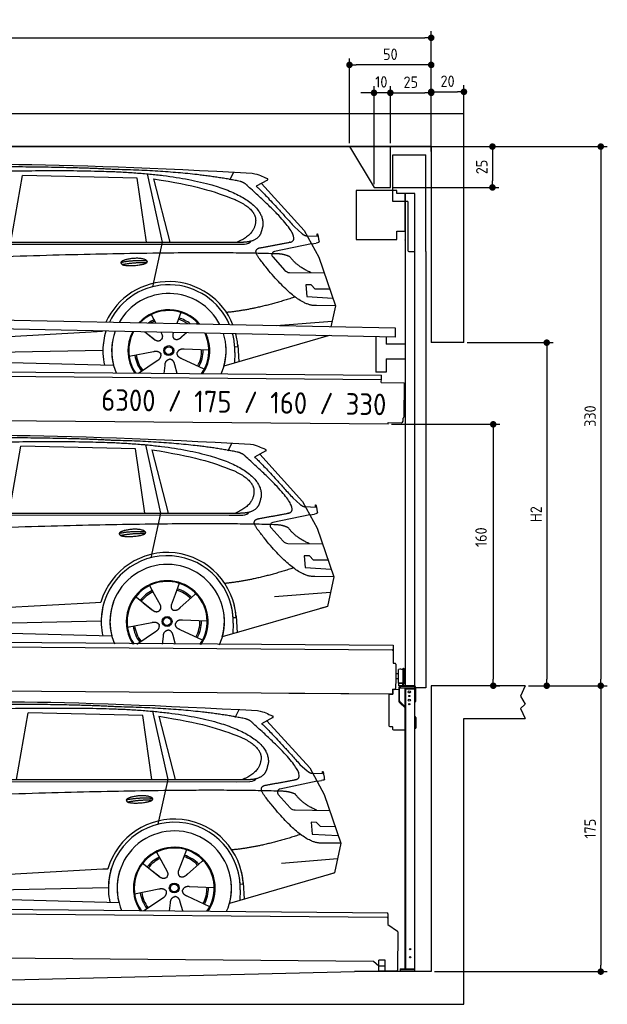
# Model space of a CAD drawing. Header units: millimetres. Extents: x -411 to 6777, y 0 to 6027.
# Tile 5 of 5: x 3183 to 6777, y 0 to 6027. Entities that reach past the tile are written whole.
import ezdxf

# ---------------------------------------------------------------- set-up
doc = ezdxf.new("R2010")
doc.units = ezdxf.units.MM
doc.layers.add('4', color=3, linetype='Continuous')
for name, color, linetype, lineweight in [('car', 10, 'Continuous', 25), ('Freiraum', 7, 'Continuous', 25), ('Logo', 7, 'Continuous', 25), ('Plattform', 7, 'Continuous', 25), ('Ständer vorne', 7, 'Continuous', 25), ('Tor', 200, 'Continuous', 25)]:
    doc.layers.add(name, color=color, linetype=linetype, lineweight=lineweight)
doc.styles.get("Standard").update_dxf_attribs({"font": 'ISOCP.SHX'})
doc.dimstyles.new('GEN-ISO', dxfattribs={"dimscale": 20, "dimtxt": 3.5, "dimasz": 2, "dimexe": 2, "dimexo": 1, "dimgap": 1.5, "dimtad": 1, "dimdec": 1, "dimlfac": 0.1, "dimdsep": 46, "dimtxsty": 'STANDARD', "dimblk": 'PUNKT', "dimcen": 2, "dimclrd": 256, "dimclre": 256, "dimclrt": 2, "dimadec": 0, "dimazin": 0, "dimtp": 0.1, "dimtm": 0.1, "dimtfac": 0.71, "dimtdec": 1, "dimtmove": 2, "dimatfit": 3, "dimldrblk": 'PUNKT', "dimfxl": 2, "dimtolj": 1, "dimarcsym": 0})

# ---------------------------------------------------------------- blocks, each defined once
blk = doc.blocks.new('PUNKT')
at = {"layer": '4', "color": 0, "linetype": 'ByBlock'}
blk.add_line((-0.5, 0), (-1, 0), dxfattribs=at)
at = {"layer": '4', "color": 0, "linetype": 'ByBlock', "const_width": 0.5}
blk.add_lwpolyline([(-0.25, 0, 1), (0.25, 0, 1)], format="xyb", close=True, dxfattribs=at)
blk = doc.blocks.new('*D33')
at = {"layer": '4', "lineweight": -2, "transparency": 16777216}
for p, q in [((5720, 5250), (6776.9, 5250)), ((6736.9, 5210), (6736.9, 1990)), ((6295.4, 1950), (6776.9, 1950))]:
    blk.add_line(p, q, dxfattribs=at)
at = {"layer": 'Defpoints', "color": 0, "transparency": 16777216}
for p in [(5700, 5250), (6275.4, 1950), (6736.9, 1950)]:
    blk.add_point(p, dxfattribs=at)
at = {"layer": '4', "lineweight": -2, "transparency": 16777216, "xscale": 40, "yscale": 40, "zscale": 40}
for p, rotation in [((6736.9, 5250), 90), ((6736.9, 1950), 270)]:
    blk.add_blockref('PUNKT', p, dxfattribs=dict(at, rotation=rotation))
at = {"layer": '4', "color": 2, "transparency": 16777216, "insert": (6671.9, 3600), "char_height": 70, "attachment_point": 5, "rotation": 90}
blk.add_mtext('330', dxfattribs=at)
blk = doc.blocks.new('*D34')
at = {"layer": '4', "lineweight": -2, "transparency": 16777216}
for p, q in [((6295.4, 1950), (6776.9, 1950)), ((6736.9, 1910), (6736.9, 240)), ((5720, 200), (6776.9, 200))]:
    blk.add_line(p, q, dxfattribs=at)
at = {"layer": 'Defpoints', "color": 0, "transparency": 16777216}
for p in [(6275.4, 1950), (5700, 200), (6736.9, 200)]:
    blk.add_point(p, dxfattribs=at)
at = {"layer": '4', "lineweight": -2, "transparency": 16777216, "xscale": 40, "yscale": 40, "zscale": 40}
for p, rotation in [((6736.9, 1950), 90), ((6736.9, 200), 270)]:
    blk.add_blockref('PUNKT', p, dxfattribs=dict(at, rotation=rotation))
at = {"layer": '4', "color": 2, "transparency": 16777216, "insert": (6671.9, 1075), "char_height": 70, "attachment_point": 5, "rotation": 90}
blk.add_mtext('175', dxfattribs=at)
blk = doc.blocks.new('*D35')
at = {"layer": '4', "lineweight": -2, "transparency": 16777216}
for p, q in [((5920, 4050), (6446.5, 4050)), ((6406.5, 4010), (6406.5, 1990)), ((6295.4, 1950), (6446.5, 1950))]:
    blk.add_line(p, q, dxfattribs=at)
at = {"layer": 'Defpoints', "color": 0, "transparency": 16777216}
for p in [(5900, 4050), (6275.4, 1950), (6406.5, 1950)]:
    blk.add_point(p, dxfattribs=at)
at = {"layer": '4', "lineweight": -2, "transparency": 16777216, "xscale": 40, "yscale": 40, "zscale": 40}
for p, rotation in [((6406.5, 4050), 90), ((6406.5, 1950), 270)]:
    blk.add_blockref('PUNKT', p, dxfattribs=dict(at, rotation=rotation))
at = {"layer": '4', "color": 2, "transparency": 16777216, "insert": (6341.5, 3000), "char_height": 70, "attachment_point": 5, "rotation": 90}
blk.add_mtext('H2', dxfattribs=at)
blk = doc.blocks.new('*D36')
at = {"layer": '4', "lineweight": -2, "transparency": 16777216}
for p, q in [((200, 5220.9), (200, 5955.8)), ((240, 5915.8), (5660, 5915.8)), ((5700, 5420.9), (5700, 5955.8))]:
    blk.add_line(p, q, dxfattribs=at)
at = {"layer": 'Defpoints', "color": 0, "transparency": 16777216}
for p in [(5700, 5915.8), (5700, 5400.9), (200, 5200.9)]:
    blk.add_point(p, dxfattribs=at)
at = {"layer": '4', "lineweight": -2, "transparency": 16777216, "xscale": 40, "yscale": 40, "zscale": 40, "rotation": 180}
blk.add_blockref('PUNKT', (200, 5915.8), dxfattribs=at)
at = {"layer": '4', "lineweight": -2, "transparency": 16777216, "xscale": 40, "yscale": 40, "zscale": 40}
blk.add_blockref('PUNKT', (5700, 5915.8), dxfattribs=at)
at = {"layer": '4', "color": 2, "transparency": 16777216, "insert": (2950, 5980.8), "char_height": 70, "attachment_point": 5}
blk.add_mtext('550', dxfattribs=at)
blk = doc.blocks.new('*D37')
at = {"layer": '4', "lineweight": -2, "transparency": 16777216}
for p, q in [((5457.5, 3550), (6119.3, 3550)), ((6079.3, 3510), (6079.3, 1990)), ((6099.3, 1950), (6119.3, 1950))]:
    blk.add_line(p, q, dxfattribs=at)
at = {"layer": 'Defpoints', "color": 0, "transparency": 16777216}
for p in [(5437.5, 3550), (6079.3, 1950), (6079.3, 1950)]:
    blk.add_point(p, dxfattribs=at)
at = {"layer": '4', "lineweight": -2, "transparency": 16777216, "xscale": 40, "yscale": 40, "zscale": 40}
for p, rotation in [((6079.3, 3550), 90), ((6079.3, 1950), 270)]:
    blk.add_blockref('PUNKT', p, dxfattribs=dict(at, rotation=rotation))
at = {"layer": '4', "color": 2, "transparency": 16777216, "insert": (6004.7, 2859.2), "char_height": 70, "attachment_point": 5, "rotation": 90}
blk.add_mtext('160', dxfattribs=at)
blk = doc.blocks.new('*D38')
at = {"layer": '4', "lineweight": -2, "transparency": 16777216}
for p, q in [((5450, 5421.3), (5450, 5619.1)), ((5700, 5420.9), (5700, 5619.1)), ((5490, 5579.1), (5660, 5579.1))]:
    blk.add_line(p, q, dxfattribs=at)
at = {"layer": 'Defpoints', "color": 0, "transparency": 16777216}
for p in [(5700, 5579.1), (5450, 5401.3), (5700, 5400.9)]:
    blk.add_point(p, dxfattribs=at)
at = {"layer": '4', "lineweight": -2, "transparency": 16777216, "xscale": 40, "yscale": 40, "zscale": 40, "rotation": 180}
blk.add_blockref('PUNKT', (5450, 5579.1), dxfattribs=at)
at = {"layer": '4', "lineweight": -2, "transparency": 16777216, "xscale": 40, "yscale": 40, "zscale": 40}
blk.add_blockref('PUNKT', (5700, 5579.1), dxfattribs=at)
at = {"layer": '4', "color": 2, "transparency": 16777216, "insert": (5575, 5644.2), "char_height": 70, "attachment_point": 5}
blk.add_mtext('25', dxfattribs=at)
blk = doc.blocks.new('*D39')
at = {"layer": '4', "lineweight": -2, "transparency": 16777216}
for p, q in [((5200, 5270), (5200, 5790.1)), ((5700, 5270), (5700, 5790.1)), ((5660, 5750.1), (5240, 5750.1))]:
    blk.add_line(p, q, dxfattribs=at)
at = {"layer": 'Defpoints', "color": 0, "transparency": 16777216}
for p in [(5200, 5750.1), (5200, 5250), (5700, 5250)]:
    blk.add_point(p, dxfattribs=at)
at = {"layer": '4', "lineweight": -2, "transparency": 16777216, "xscale": 40, "yscale": 40, "zscale": 40, "rotation": 180}
blk.add_blockref('PUNKT', (5200, 5750.1), dxfattribs=at)
at = {"layer": '4', "lineweight": -2, "transparency": 16777216, "xscale": 40, "yscale": 40, "zscale": 40}
blk.add_blockref('PUNKT', (5700, 5750.1), dxfattribs=at)
at = {"layer": '4', "color": 2, "transparency": 16777216, "insert": (5450, 5815.1), "char_height": 70, "attachment_point": 5}
blk.add_mtext('50', dxfattribs=at)
blk = doc.blocks.new('*D40')
at = {"layer": '4', "lineweight": -2, "transparency": 16777216}
for p, q in [((5470, 5250), (6114.4, 5250)), ((6074.4, 5210), (6074.4, 5040)), ((5470, 5000), (6114.4, 5000))]:
    blk.add_line(p, q, dxfattribs=at)
at = {"layer": 'Defpoints', "color": 0, "transparency": 16777216}
for p in [(5450, 5250), (5450, 5000), (6074.4, 5000)]:
    blk.add_point(p, dxfattribs=at)
at = {"layer": '4', "lineweight": -2, "transparency": 16777216, "xscale": 40, "yscale": 40, "zscale": 40}
for p, rotation in [((6074.4, 5250), 90), ((6074.4, 5000), 270)]:
    blk.add_blockref('PUNKT', p, dxfattribs=dict(at, rotation=rotation))
at = {"layer": '4', "color": 2, "transparency": 16777216, "insert": (6009.4, 5125), "char_height": 70, "attachment_point": 5, "rotation": 90}
blk.add_mtext('25', dxfattribs=at)
blk = doc.blocks.new('*D41')
at = {"layer": '4', "lineweight": -2, "transparency": 16777216}
for p, q in [((5350, 5020), (5350, 5619.1)), ((5450, 5270), (5450, 5619.1)), ((5310, 5579.1), (5270, 5579.1)), ((5450, 5579.1), (5350, 5579.1)), ((5490, 5579.1), (5530, 5579.1))]:
    blk.add_line(p, q, dxfattribs=at)
at = {"layer": 'Defpoints', "color": 0, "transparency": 16777216}
for p in [(5350, 5579.1), (5450, 5250), (5350, 5000)]:
    blk.add_point(p, dxfattribs=at)
at = {"layer": '4', "lineweight": -2, "transparency": 16777216, "xscale": 40, "yscale": 40, "zscale": 40}
blk.add_blockref('PUNKT', (5350, 5579.1), dxfattribs=at)
at = {"layer": '4', "lineweight": -2, "transparency": 16777216, "xscale": 40, "yscale": 40, "zscale": 40, "rotation": 180}
blk.add_blockref('PUNKT', (5450, 5579.1), dxfattribs=at)
at = {"layer": '4', "color": 2, "transparency": 16777216, "insert": (5394.7, 5646.1), "char_height": 70, "attachment_point": 5}
blk.add_mtext('10', dxfattribs=at)
blk = doc.blocks.new('Car')
at = {"layer": 'car'}
for p, q in [((4421, 5086.7), (4444.8, 5134.2)), ((3086.8, 4693.1), (3153.9, 5103)), ((3855.6, 5093.1), (3153.9, 5103)), ((3915.1, 4701.2), (3855.6, 5093.1)), ((3915.7, 5119.5), (4012.3, 4702.1)), ((3955.2, 5088.9), (4058.3, 4702.5)), ((4652.5, 5088.1), (4582.4, 5049)), ((4615.7, 5067.5), (4880, 4781.6)), ((4819.7, 4802.7), (4865.3, 4762.9)), ((4880, 4781.6), (4970.7, 4619.4)), ((1834.9, 4681), (4486.8, 4706.7)), ((4012.3, 4702.1), (3953.9, 4427.9)), ((4897.9, 4749.6), (4958.1, 4747.5)), ((4925.3, 4700.5), (4953, 4704.5)), ((1788.1, 4671.7), (4431.3, 4692.7)), ((4431.3, 4692.7), (4514.2, 4694.2)), ((4925.3, 4700.5), (4698.9, 4650.6)), ((4688.6, 4617.5), (4763.6, 4536.3)), ((4970.7, 4619.4), (5075, 4321.8)), ((4792.8, 4523.4), (5004.6, 4522.6)), ((4925.3, 4448.6), (4892.7, 4448.6)), ((4892.7, 4448.6), (4899.5, 4377.1)), ((4949.1, 4422.8), (4925.3, 4448.6)), ((5039.6, 4422.8), (4949.1, 4422.8)), ((4899.5, 4377.1), (5058.6, 4368.5)), ((5075, 4321.8), (4958.1, 4322.2)), ((5075, 4321.8), (5048.4, 4193.9)), ((3947.9, 4257.6), (3977.4, 4205.4)), ((4130, 4273), (4105.1, 4204.1)), ((4712.4, 4197.5), (5055.6, 4228.4)), ((3976.1, 4207.8), (3977.4, 4205.4)), ((4232.2, 4211.2), (4224.4, 4202.8)), ((1750.3, 4032), (3619.3, 4151.2)), ((3619.3, 4151.2), (3651.8, 4153.3)), ((3911.2, 4151.6), (3962.8, 4111.5)), ((3911.4, 4151.6), (3972.1, 4104.4)), ((4008.4, 4150.5), (4014.6, 4139.6)), ((4085.6, 4149.6), (4081.8, 4139.2)), ((4164.3, 4148.7), (4137.6, 4124.6)), ((5032.5, 4138.4), (4396.4, 3947)), ((5037.1, 4139.8), (4993.4, 4126.7)), ((1770.1, 3980), (3655.5, 4038.6)), ((4303.1, 4042.7), (4151.7, 4047.7)), ((4480.4, 4065.2), (4461.1, 4063.9)), ((4479.6, 4077.2), (4486.2, 3974.1)), ((1671.6, 3981.7), (3720.6, 3947)), ((3816, 4001.6), (3964.3, 4031.9)), ((4275.9, 3926.5), (4138.1, 3989.2)), ((4461.9, 4031.4), (4460.8, 3966.4)), ((3873.1, 3899), (3987.6, 3976.5)), ((4030.2, 3899), (4035.7, 3947.4)), ((4111, 3899.1), (4095.5, 3952.5))]:
    blk.add_line(p, q, dxfattribs=at)
for radius in [30.1, 23.6]:
    blk.add_circle((4058.1, 4038.8), radius, dxfattribs=at)
for centre, radius, start, end in [((4703.2, 4631.1), 20, 102.43575, 222.74729), ((4793, 4563.4), 40, 222.74729, 269.78612), ((4058.5, 4038.3), 422.7, 22.54869, 156.21428), ((4058.5, 4038.3), 403.4, 23.72631, 155.03666), ((4058.5, 4038.3), 350, 27.74941, 151.01355), ((4058.5, 4038.3), 250, 41.07796, 137.685), ((4058.5, 4038.3), 250, 41.07796, 137.685), ((4058.5, 4038.3), 250, 41.07796, 137.685), ((4058.1, 4038.8), 245, 41.96406, 136.79891), ((4058.1, 4038.8), 209.6, 116.262, 127.12252), ((4058.1, 4038.8), 200.6, 116.11518, 123.66953), ((4058.1, 4038.8), 200.6, 55.09343, 73.54628), ((4058.1, 4038.8), 209.6, 51.64045, 73.39945), ((4058.1, 4038.8), 245, 41.96406, 44.73483), ((4058.5, 4038.3), 422.7, 164.01094, 164.21264), ((4058.5, 4038.3), 422.7, 164.01094, 164.21264), ((4058.5, 4038.3), 403.4, 163.25932, 179.94635), ((4058.5, 4038.3), 403.4, 163.25932, 179.94635), ((4058.5, 4038.3), 350, 160.72433, 195.10554), ((4058.5, 4038.3), 350, 160.72433, 195.10554), ((4058.5, 4038.3), 250, 152.80157, 213.86476), ((4058.5, 4038.3), 250, 152.80157, 213.45065), ((4058.5, 4038.3), 250, 152.80157, 213.45065), ((4058.1, 4038.8), 245, 152.35193, 188.73483), ((4058.1, 4038.8), 245, 152.35193, 188.73483), ((4058.5, 4038.3), 250, 326.18476, 25.84982), ((4058.5, 4038.3), 250, 326.18476, 25.84982), ((4058.1, 4038.8), 245, 0.92662, 26.29945), ((4058.5, 4038.3), 350, 344.89446, 17.92705), ((4058.5, 4038.3), 350, 344.89446, 17.92705), ((4058.5, 4038.3), 403.4, 3.65041, 15.39206), ((4058.5, 4038.3), 403.4, 3.65041, 15.39206), ((4058.5, 4038.3), 422.7, 3.65041, 14.64045), ((4058.5, 4038.3), 422.7, 3.65041, 14.64045), ((4058.5, 4038.3), 403.4, 173.08274, 193.11461), ((4058.5, 4038.3), 350, 172.12538, 203.4635), ((4058.5, 4038.3), 250, 169.21945, 213.86476), ((4058.1, 4038.8), 245, 169.13359, 214.80059), ((4058.1, 4038.8), 200.6, 332.11518, 1.54628), ((4058.1, 4038.8), 209.6, 332.262, 1.39945), ((4058.1, 4038.8), 245, 325.24893, 9.5178), ((4058.5, 4038.3), 250, 326.18476, 9.43193), ((4058.5, 4038.3), 350, 336.58602, 6.526), ((4058.5, 4038.3), 403.4, 359.03154, 5.56864), ((4058.5, 4038.3), 422.7, 3.65041, 3.74033), ((4058.1, 4038.8), 209.6, 188.262, 217.39945), ((4058.1, 4038.8), 200.6, 188.11518, 217.54628)]:
    blk.add_arc(centre, radius, start, end, dxfattribs=at)
for points, degree in [([(2213.8, 5122.9), (2500.8, 5187.1), (3385.9, 5182), (4558.5, 5129.4)], 3), ([(3708.5, 5144.3), (3360.2, 5160.5), (2744.3, 5150.2)], 2), ([(4484.1, 5078.4), (4183, 5138.2), (3708.5, 5144.3)], 2), ([(4558.5, 5129.4), (4605.3, 5120.4), (4614.2, 5112.2), (4651.7, 5096.7)], 3), ([(3955.2, 5088.9), (4209.7, 5052.3), (4323.2, 5017.6), (4456.5, 4966.2)], 3), ([(4533.8, 5048), (4515.7, 5069.7), (4484.1, 5078.4)], 2), ([(4652.5, 5088.1), (4654.2, 5089.8), (4654.8, 5092.8), (4654.2, 5095.7), (4651.7, 5096.7)], 4), ([(4798.7, 4710), (4887.9, 4738.9), (4533.8, 5048)], 2), ([(4582.4, 5049), (4590.2, 5053.3), (4819.7, 4802.7)], 2), ([(4456.5, 4966.2), (4571, 4915.2), (4581.8, 4850.1)], 2), ([(4581.8, 4850.1), (4587.4, 4755.6), (4470.1, 4706.5)], 2), ([(4486.8, 4706.7), (4536.9, 4707.2), (4609.8, 4712.5), (4617.6, 4759.4), (4625.8, 4802.6)], 4), ([(4865.3, 4762.9), (4873.6, 4755.6), (4886.9, 4748), (4896, 4748.1), (4897.9, 4749.6)], 4), ([(4514.2, 4694.2), (4533.5, 4694.9), (4548.2, 4704), (4555.4, 4714.3)], 3), ([(4585.4, 4727.3), (4585.4, 4727.3), (4585.5, 4727.3), (4585.6, 4727.3)], 3), ([(4970.7, 4712.2), (4970.9, 4708.5), (4965.4, 4706.8), (4953, 4704.5)], 3), ([(4958.1, 4747.5), (4959.3, 4786.4), (4970.7, 4712.2)], 2), ([(4604.5, 4609.3), (4560.2, 4667.6), (4620.1, 4674.7)], 2), ([(4706.1, 4637), (3829.4, 4657.4), (1397.4, 4522.9)], 2), ([(3760.6, 4576.3), (3836.1, 4593.2), (3919.6, 4587.4)], 2), ([(4958.1, 4322.2), (4832.4, 4314), (4604.5, 4609.3)], 2), ([(4793.9, 4619.4), (4756.5, 4637.5), (4706.1, 4637)], 2), ([(4925.3, 4522.9), (4839.7, 4558), (4793.9, 4619.4)], 2), ([(3767.8, 4563.4), (3841.8, 4578), (3919.7, 4577.3)], 2), ([(4826.2, 4373.6), (4601.5, 4296.1), (4408.7, 4275)], 2), ([(3963, 4111.5), (3986.5, 4089.8), (4009.7, 4103.4)], 2), ([(4151.7, 4047.7), (4120, 4051.4), (4109.2, 4026.8)], 2), ([(3964.3, 4031.9), (3995, 4040.9), (4009.8, 4018.4)], 2), ([(3987.6, 3976.5), (4015.5, 3992.2), (4009.8, 4018.4)], 2), ([(4035.7, 3947.4), (4036.6, 3979.4), (4062.5, 3986.5)], 2), ([(4095.5, 3952.5), (4089.3, 3983.8), (4062.5, 3986.5)], 2), ([(4138.1, 3989.2), (4108, 4000), (4109.2, 4026.8)], 2)]:
    blk.add_open_spline(points, degree=degree, dxfattribs=at)
for points, degree, knots in [([(2383.5, 5110.7), (2410, 5113), (2549.4, 5116.1), (3570.7, 5145.6), (4190.9, 5144.9), (4647.9, 4976.5), (4625.8, 4802.6)], 4, [0.0821318, 0.0821318, 0.0821318, 0.0821318, 0.0821318, 0.258851, 0.508851, 1, 1, 1, 1, 1]), ([(4620.1, 4674.7), (4786.7, 4707.3), (4789.5, 4708), (4797.8, 4709.8), (4798.7, 4710)], 1, [0.1611508, 0.1611508, 1, 1.0196119, 1.078724, 1.0847856, 1.0847856]), ([(3767.8, 4563.4), (3744.3, 4579.8), (3789.7, 4595.6), (3872.3, 4615.7), (3965.3, 4582.6), (3903.3, 4558.8), (3794.2, 4551.6), (3772.7, 4560.4), (3767.8, 4563.4)], 5, [0, 0, 0, 0, 0, 0, 0.300106, 0.500106, 0.700106, 1, 1, 1, 1, 1, 1]), ([(4014.6, 4139.6), (4016.3, 4135.5), (4017.3, 4131.5), (4017.7, 4127.6), (4018.4, 4119), (4015.7, 4110.9), (4009.7, 4103.4)], 3, [0.2167758, 0.2167758, 0.2167758, 0.2167758, 0.4600873, 0.4600873, 0.4600873, 1, 1, 1, 1]), ([(4081.8, 4139.2), (4081.3, 4136.1), (4081.1, 4133.1), (4081.1, 4130.2), (4081.5, 4127.3), (4082.3, 4121.6), (4084.4, 4116.3), (4088, 4111.8), (4092.9, 4108.8)], 4, [0.3191838, 0.3191838, 0.3191838, 0.3191838, 0.3191838, 0.5438253, 0.5438253, 0.5438253, 0.5438253, 1, 1, 1, 1, 1]), ([(4137.6, 4124.6), (4137.6, 4124.6), (4137.6, 4124.6), (4137.6, 4124.6), (4137.6, 4124.6), (4128.6, 4114.8), (4118, 4104.8), (4103.7, 4102.2), (4092.9, 4108.8)], 4, [-0.000003, -0.000003, -0.000003, -0.000003, -0.000003, 0, 0, 0, 0, 1, 1, 1, 1, 1])]:
    blk.add_open_spline(points, degree=degree, knots=knots, dxfattribs=at)
blk = doc.blocks.new('*D47')
at = {"layer": '4', "lineweight": -2, "transparency": 16777216}
for p, q in [((5700, 5220.9), (5700, 5625.1)), ((5900, 5420.8), (5900, 5625.1)), ((5740, 5585.1), (5860, 5585.1))]:
    blk.add_line(p, q, dxfattribs=at)
at = {"layer": 'Defpoints', "color": 0, "transparency": 16777216}
for p in [(5900, 5585.1), (5900, 5400.8), (5700, 5200.9)]:
    blk.add_point(p, dxfattribs=at)
at = {"layer": '4', "lineweight": -2, "transparency": 16777216, "xscale": 40, "yscale": 40, "zscale": 40, "rotation": 180}
blk.add_blockref('PUNKT', (5700, 5585.1), dxfattribs=at)
at = {"layer": '4', "lineweight": -2, "transparency": 16777216, "xscale": 40, "yscale": 40, "zscale": 40}
blk.add_blockref('PUNKT', (5900, 5585.1), dxfattribs=at)
at = {"layer": '4', "color": 2, "transparency": 16777216, "insert": (5800, 5650.1), "char_height": 70, "attachment_point": 5}
blk.add_mtext('20', dxfattribs=at)
blk = doc.blocks.new('UG Plattfrom Gl550')
at = {"layer": 'Plattform'}
for p, q in [((498.3, 603.8), (5435.1, 560.7)), ((5429.8, 530.7), (503, 573.7)), ((5435, 554.7), (5434.9, 535.7)), ((5435, 554.7), (5435.1, 560.7)), ((5434.9, 535.7), (5434.5, 488.2)), ((5434.5, 488.2), (5492.9, 448.7)), ((5495.1, 444.5), (5493, 208.2)), ((5347, 261.5), (621.4, 302.7)), ((5378.7, 233.7), (5347, 261.5)), ((5379.7, 235.2), (5380.1, 271.2)), ((5418.1, 270.8), (5380.1, 271.2)), ((5417.7, 234.8), (5418.1, 270.8)), ((5378.5, 205.2), (5378.7, 235.2)), ((5378.5, 205.2), (5418.5, 204.8)), ((5378.7, 235.2), (5418.7, 234.8)), ((5488, 203.2), (5414.8, 203.9)), ((5418.5, 204.8), (5418.7, 234.8))]:
    blk.add_line(p, q, dxfattribs=at)
for centre, radius, start, end in [((5429.9, 535.7), 5, 269.5, 359.5), ((5490.1, 444.5), 5, 359.5, 55.91335), ((5414.9, 208.9), 5, 232.6301, 269.5), ((5425.8, 243.8), 12, 227.68969, 228.09038), ((5488, 208.2), 5, 269.5, 359.5)]:
    blk.add_arc(centre, radius, start, end, dxfattribs=at)
blk = doc.blocks.new('Palette EG Gl550')
at = {"layer": 'Plattform'}
for p, q in [((429.5, 2237), (5467.3, 2198)), ((5462.1, 2168), (434.2, 2207)), ((5467.3, 2198), (5466.5, 2088)), ((5466.5, 2088), (5478.5, 2087.9)), ((5483.4, 2082.8), (5482.7, 1992.8)), ((5499.6, 1965.6), (5500.2, 2049.8)), ((5527.5, 1960.5), (5528.3, 2054.5)), ((5532.3, 2054.5), (5531.5, 1960.5)), ((5482.7, 1992.8), (5482.3, 1932.9)), ((5499.8, 1992.7), (5482.7, 1992.8)), ((5501.1, 2022.8), (5484.1, 2023)), ((5465, 1898), (341.7, 1937.7)), ((5525.9, 1965), (5500.9, 1965)), ((5500.9, 1950), (5500.9, 1965)), ((5512.9, 1965), (5500.9, 1965)), ((5500.9, 1950), (5500.9, 1965)), ((5500.9, 1950), (5525.9, 1950)), ((5525.9, 1950), (5500.9, 1950)), ((5525.9, 1950), (5525.9, 1965)), ((5525.9, 1950), (5525.9, 1965)), ((5465, 1898), (4829.7, 1902.9)), ((5465.2, 1928), (5465, 1898)), ((5465.2, 1928), (5477.2, 1927.9)), ((5477.2, 1927.9), (5465.2, 1928))]:
    blk.add_line(p, q, dxfattribs=at)
for centre, radius, start, end in [((5462.1, 2173), 5, 268.58226, 358.56066), ((5478.4, 2082.9), 5, 359.55596, 89.55596), ((5500.6, 2049.8), 0.4, 91.73226, 179.34437), ((5511.7, 1723.6), 326.8, 87.1739, 91.94385), ((5527.8, 2050.4), 0.4, 266.96231, 359.34437), ((5530.3, 2054.5), 2, 359.34437, 179.34437), ((5477.3, 1932.9), 5, 269.55596, 359.55596), ((5500, 1965.6), 0.4, 179.34437, 266.95647), ((5519.7, 2849.4), 884.4, 268.71965, 270.40076), ((5491.8, 3053.4), 1088.9, 271.79504, 271.86104), ((5527.2, 1964.6), 0.4, 359.55596, 91.93801), ((5529.5, 1960.5), 2, 179.34437, 359.34437)]:
    blk.add_arc(centre, radius, start, end, dxfattribs=at)
blk = doc.blocks.new('Plattform OG 6200 550')
for p, q in [((5361.5, 4086.1), (5361.5, 3868.3)), ((5423.5, 4084.7), (5423.5, 4040.8)), ((5539.9, 4040.8), (5423.5, 4040.8)), ((5423.5, 3950.8), (5423.5, 3868.3)), ((5423.5, 3950.8), (5539.9, 3950.8)), ((5423.5, 3868.3), (5361.5, 3868.3))]:
    blk.add_line(p, q)
at = {"layer": 'Plattform'}
for p, q in [((5482.3, 4139.6), (348.5, 4242)), ((5481.2, 4083.6), (347.5, 4191)), ((5481.2, 4083.6), (5482.3, 4139.5)), ((440.2, 3893.6), (5395, 3850.4)), ((446, 3866.5), (5394.8, 3823.4)), ((5394.7, 3806.2), (5394.9, 3830.2)), ((5394.7, 3806.2), (5534.1, 3803)), ((5394.9, 3830.2), (5395, 3845.2)), ((5395, 3845.2), (5395, 3850.4)), ((5534.1, 3803), (5532.3, 3594)), ((5437.5, 3550), (372.6, 3594.2)), ((5437.5, 3550), (5437.5, 3560.8)), ((5437.5, 3560.8), (5517.5, 3560.1)), ((5527.6, 3570.1), (5527.8, 3588.2))]:
    blk.add_line(p, q, dxfattribs=at)
for centre, radius, start, end in [((5517.6, 3570.1), 10, 269.5, 359.5), ((5526.2, 3594.1), 6.08, 284.56891, 358.9086)]:
    blk.add_arc(centre, radius, start, end, dxfattribs=at)
blk = doc.blocks.new('Ständer vorne 330_335')
at = {"layer": 'Ständer vorne'}
for p, q in [((5239.9, 4982), (5239.9, 4682)), ((5489.9, 4982), (5239.9, 4982)), ((5489.9, 4962), (5489.9, 4982)), ((5539.9, 4962), (5489.9, 4962)), ((5540.1, 4962), (5539.7, 4962)), ((5539.9, 4962), (5539.9, 1950)), ((5599.9, 4962), (5539.9, 4962)), ((5539.9, 4732), (5539.9, 4962)), ((5600, 1948.7), (5600, 4962)), ((5489.9, 4682), (5489.9, 4732)), ((5489.9, 4732), (5539.9, 4732)), ((5239.9, 4682), (5489.9, 4682)), ((5539.9, 4677.4), (5539.9, 4678.4)), ((5511, 1945), (5511, 1937)), ((5594.9, 1945), (5511, 1945)), ((5511, 1937), (5600, 1937))]:
    blk.add_line(p, q, dxfattribs=at)
blk = doc.blocks.new('Ständer_vorne_GT175')
at = {"layer": 'Ständer vorne'}
for p, q in [((5501, 1940), (5501, 1857.2)), ((5506.1, 1857.2), (5506.1, 1940)), ((5595, 1950), (5511, 1950)), ((5511, 1945), (5511, 1937)), ((5511, 1937), (5600, 1937)), ((5595.1, 1945), (5511.1, 1945)), ((5540, 218), (5540, 1937)), ((5540, 1932), (5600, 1932)), ((5545, 218), (5545, 1932)), ((5600, 200), (5600, 1940)), ((5605, 1854), (5605, 1940)), ((5441, 1898.2), (5441, 1705)), ((5441, 1898.2), (5465, 1898)), ((5465, 1898), (5465.2, 1928)), ((5465.2, 1928), (5501, 1927.7)), ((5510.3, 1843.9), (5504.1, 1850)), ((5507.6, 1853.7), (5512.7, 1848.6)), ((5510.3, 1843.9), (5539.8, 1815)), ((5512.7, 1848.6), (5540, 1821.8)), ((5600, 1854), (5605, 1854)), ((5600, 1764), (5602, 1762.1)), ((5605, 1754.9), (5605, 1690)), ((5446, 1700), (5461.5, 1700)), ((5464, 1697.5), (5464, 1685)), ((5600, 1690), (5605, 1690)), ((5469, 1680), (5540, 1680)), ((5511, 218), (5600, 218)), ((5511, 218), (5511, 200)), ((5600, 210), (5511, 210)), ((5600, 200), (5511, 200))]:
    blk.add_line(p, q, dxfattribs=at)
for centre, radius in [((5566, 1912), 6.5), ((5566, 1862), 6.5), ((5566, 1887), 3.7), ((5566, 1837), 3.7), ((5571.4, 338), 3.7), ((5571.4, 288), 3.7)]:
    blk.add_circle(centre, radius, dxfattribs=at)
for centre, radius, start, end in [((5511.1, 1939.9), 10.1, 90.14448, 179.6512), ((5511.1, 1940), 5, 90, 180), ((5595, 1940), 10, 0, 90), ((5595, 1940), 5, 0, 90), ((5511.1, 1857.2), 10.1, 180, 225.5525), ((5511.1, 1857.2), 5, 179.6711, 225.5525), ((5595, 1754.9), 10, 0, 45.8814), ((5446, 1705), 5, 180, 270), ((5461.5, 1697.5), 2.5, 0, 90), ((5469, 1685), 5, 180, 270)]:
    blk.add_arc(centre, radius, start, end, dxfattribs=at)
blk = doc.blocks.new('Car_EG')
at = {"layer": 'car'}
for p, q in [((-7964.9, 1459.6), (-7894.1, 1868.7)), ((-7192.5, 1852.4), (-7894.1, 1868.7)), ((-7132.2, 1878.3), (-7039.4, 1460)), ((-6627.2, 1840.9), (-6603, 1888.2)), ((-7136.6, 1460), (-7192.5, 1852.4)), ((-7093, 1847.3), (-6993.4, 1460.1)), ((-6395.7, 1840.2), (-6466.1, 1801.7)), ((-6432.7, 1819.9), (-6171, 1531.6)), ((-6231.1, 1553.2), (-6185.9, 1513)), ((-6171, 1531.6), (-6081.9, 1368.6)), ((-9263.8, 1450), (-6620.5, 1446.8)), ((-9216.9, 1458.9), (-6564.9, 1460.3)), ((-7039.4, 1460), (-7100.3, 1186.4)), ((-6620.5, 1446.8), (-6537.6, 1447.5)), ((-6126.4, 1450.1), (-6353.3, 1402.3)), ((-6153.4, 1499.4), (-6093.2, 1496.8)), ((-6126.4, 1450.1), (-6098.7, 1453.9)), ((-6364, 1369.2), (-6289.6, 1287.4)), ((-6081.9, 1368.6), (-5980.2, 1070)), ((-6260.5, 1274.2), (-6048.8, 1271.5)), ((-6128.7, 1198.2), (-6161.4, 1198.5)), ((-6161.4, 1198.5), (-6155.2, 1126.9)), ((-6105.2, 1172.1), (-6128.7, 1198.2)), ((-6014.7, 1171.3), (-6105.2, 1172.1)), ((-6155.2, 1126.9), (-5996.2, 1116.9)), ((-6925.6, 1029.9), (-6951.1, 961.2)), ((-5980.2, 1070), (-6097.1, 1071.5)), ((-5980.2, 1070), (-6019.8, 888.4)), ((-7107.9, 1016.1), (-7078.8, 963.7)), ((-7080.1, 966.1), (-7078.8, 963.7)), ((-6824.1, 967.2), (-6831.9, 958.8)), ((-6343.9, 949.1), (-6000.5, 976.8)), ((-9307.4, 810.6), (-7437.4, 912.8)), ((-7437.4, 912.8), (-7405, 914.5)), ((-7195.7, 950.5), (-7085, 862.7)), ((-7145.6, 910.5), (-7094.4, 869.9)), ((-7078.8, 963.7), (-7042.2, 897.5)), ((-6951.1, 961.2), (-6975, 896.6)), ((-6831.9, 958.8), (-6919.4, 881.4)), ((-6024.5, 887.1), (-6662.2, 701.5)), ((-6019.8, 888.4), (-6063.6, 875.7)), ((-9288.1, 758.5), (-7402.2, 799.9)), ((-7242.2, 761.3), (-7093.5, 790.3)), ((-6754.7, 798), (-6906, 804.4)), ((-6596, 785.3), (-6597.7, 720.3)), ((-6577.2, 818.9), (-6596.5, 817.8)), ((-6577.9, 830.9), (-6572.2, 727.7)), ((-9386.6, 761.1), (-7338, 707.7)), ((-7185.9, 658.2), (-7070.8, 734.7)), ((-6782.9, 682.1), (-6920.2, 746.1)), ((-7028.8, 656.8), (-7022.9, 705.2)), ((-6948.1, 656.1), (-6963.1, 709.7))]:
    blk.add_line(p, q, dxfattribs=at)
for radius in [30.1, 23.6]:
    blk.add_circle((-6999.7, 796.3), radius, dxfattribs=at)
for centre, radius, start, end in [((-6349.1, 1382.7), 20, 101.91099, 222.22253), ((-6260, 1314.2), 40, 222.22253, 269.26136), ((-6999.3, 795.8), 422.7, 3.12565, 163.68788), ((-6999.3, 795.8), 403.4, 3.12565, 179.42159), ((-6999.3, 795.8), 350, 344.3697, 194.58078), ((-6999.3, 795.8), 250, 325.66, 212.92589), ((-6999.3, 795.8), 250, 325.66, 212.92589), ((-6999.7, 796.3), 245, 41.4393, 188.21008), ((-6999.3, 795.8), 250, 40.5532, 137.16025), ((-6999.7, 796.3), 209.6, 115.73724, 141.8665), ((-6999.7, 796.3), 200.6, 115.59042, 141.87837), ((-6999.7, 796.3), 200.6, 44.50186, 73.02152), ((-6999.7, 796.3), 209.6, 44.37133, 72.87469), ((-6999.7, 796.3), 245, 0.40186, 44.21008), ((-6999.3, 795.8), 422.7, 163.48618, 163.68788), ((-6999.3, 795.8), 403.4, 162.73457, 179.42159), ((-6999.3, 795.8), 350, 160.19957, 194.58078), ((-6999.3, 795.8), 250, 152.27681, 213.34), ((-6999.7, 796.3), 245, 151.82717, 188.21008), ((-6999.3, 795.8), 403.4, 172.55799, 192.58986), ((-6999.3, 795.8), 350, 171.60063, 202.93874), ((-6999.3, 795.8), 250, 168.69469, 213.34), ((-6999.7, 796.3), 245, 168.60883, 214.27583), ((-6999.3, 795.8), 350, 344.3697, 17.4023), ((-6999.3, 795.8), 403.4, 3.12565, 14.8673), ((-6999.3, 795.8), 422.7, 3.12565, 14.11569), ((-6999.7, 796.3), 200.6, 331.59042, 1.02152), ((-6999.7, 796.3), 209.6, 331.73724, 0.87469), ((-6999.7, 796.3), 245, 324.72417, 8.99304), ((-6999.3, 795.8), 250, 325.66, 8.90718), ((-6999.3, 795.8), 350, 336.06126, 6.00124), ((-6999.3, 795.8), 403.4, 358.50678, 5.04388), ((-6999.3, 795.8), 422.7, 3.12565, 3.21557), ((-6999.7, 796.3), 209.6, 187.73724, 216.87469), ((-6999.7, 796.3), 200.6, 187.59042, 217.02152)]:
    blk.add_arc(centre, radius, start, end, dxfattribs=at)
for points, degree in [([(-8834, 1897.3), (-8546.4, 1958.9), (-7661.3, 1945.6), (-6489.4, 1882.3)], 3), ([(-7339.1, 1905), (-7687.3, 1924.4), (-8303.3, 1919.7)], 2), ([(-6564.2, 1832), (-6864.8, 1894.6), (-7339.1, 1905)], 2), ([(-6489.4, 1882.3), (-6442.6, 1872.9), (-6433.7, 1864.6), (-6396.4, 1848.8)], 3), ([(-7093, 1847.3), (-6838.9, 1808.4), (-6725.7, 1772.7), (-6592.8, 1720)], 3), ([(-6514.8, 1801.1), (-6532.7, 1823), (-6564.2, 1832)], 2), ([(-6395.7, 1840.2), (-6394, 1841.8), (-6393.3, 1844.9), (-6393.9, 1847.7), (-6396.4, 1848.8)], 4), ([(-6253, 1460.8), (-6163.6, 1488.8), (-6514.8, 1801.1)], 2), ([(-6466.1, 1801.7), (-6458.3, 1806), (-6231.1, 1553.2)], 2), ([(-6592.8, 1720), (-6478.7, 1668), (-6468.6, 1602.8)], 2), ([(-6468.6, 1602.8), (-6463.8, 1508.3), (-6581.6, 1460.3)], 2), ([(-6564.9, 1460.3), (-6514.8, 1460.3), (-6441.8, 1465), (-6433.7, 1511.8), (-6425, 1554.9)], 4), ([(-6185.9, 1513), (-6177.6, 1505.7), (-6164.4, 1498), (-6155.3, 1497.9), (-6153.4, 1499.4)], 4), ([(-6093.2, 1496.8), (-6091.7, 1535.7), (-6081, 1461.4)], 2), ([(-6537.6, 1447.5), (-6518.3, 1448.1), (-6503.5, 1457.1), (-6496.2, 1467.3)], 3), ([(-6466.1, 1480), (-6466.1, 1480), (-6466, 1480), (-6465.9, 1480)], 3), ([(-6081, 1461.4), (-6080.8, 1457.7), (-6086.3, 1456), (-6098.7, 1453.9)], 3), ([(-6346.3, 1388.6), (-7222.7, 1417), (-9655.9, 1304.8)], 2), ([(-6448.1, 1361.8), (-6491.9, 1420.5), (-6431.9, 1427.1)], 2), ([(-6258.6, 1370.2), (-6295.9, 1388.6), (-6346.3, 1388.6)], 2), ([(-7292.2, 1336.5), (-7216.6, 1352.7), (-7133.2, 1346.2)], 2), ([(-7285.2, 1323.6), (-7211, 1337.5), (-7133.1, 1336.1)], 2), ([(-6097.1, 1071.5), (-6222.9, 1064.4), (-6448.1, 1361.8)], 2), ([(-6128.1, 1272.5), (-6213.4, 1308.4), (-6258.6, 1370.2)], 2), ([(-6228.6, 1124.1), (-6453.9, 1048.7), (-6646.9, 1029.3)], 2), ([(-7094.1, 869.9), (-7070.8, 848), (-7047.5, 861.4)], 2), ([(-7093.5, 790.3), (-7062.8, 799), (-7048.2, 776.4)], 2), ([(-6920.2, 746.1), (-6950.2, 757.1), (-6948.7, 783.9)], 2), ([(-6906, 804.4), (-6937.7, 808.4), (-6948.7, 783.9)], 2), ([(-7070.8, 734.7), (-7042.7, 750.1), (-7048.2, 776.4)], 2), ([(-7022.9, 705.2), (-7021.7, 737.1), (-6995.7, 744)], 2), ([(-6963.1, 709.7), (-6969, 741.1), (-6995.7, 744)], 2)]:
    blk.add_open_spline(points, degree=degree, dxfattribs=at)
for points, degree, knots in [([(-8664.4, 1883.6), (-8637.8, 1885.6), (-8498.4, 1887.5), (-7477, 1907.6), (-6856.7, 1901.2), (-6401.3, 1728.6), (-6425, 1554.9)], 4, [0.0821318, 0.0821318, 0.0821318, 0.0821318, 0.0821318, 0.258851, 0.508851, 1, 1, 1, 1, 1]), ([(-6431.9, 1427.1), (-6265, 1458.2), (-6262.2, 1458.8), (-6253.9, 1460.6), (-6253, 1460.8)], 1, [0.1611508, 0.1611508, 1, 1.0196119, 1.078724, 1.0847856, 1.0847856]), ([(-7285.2, 1323.6), (-7308.6, 1340.2), (-7263, 1355.5), (-7180.2, 1374.9), (-7087.5, 1341), (-7149.7, 1317.8), (-7258.8, 1311.6), (-7280.3, 1320.6), (-7285.2, 1323.6)], 5, [0, 0, 0, 0, 0, 0, 0.300106, 0.500106, 0.700106, 1, 1, 1, 1, 1, 1]), ([(-7042.2, 897.5), (-7040.6, 893.4), (-7039.6, 889.4), (-7039.3, 885.5), (-7038.7, 876.9), (-7041.4, 868.9), (-7047.5, 861.4)], 3, [0.2167758, 0.2167758, 0.2167758, 0.2167758, 0.4600873, 0.4600873, 0.4600873, 1, 1, 1, 1]), ([(-6975, 896.6), (-6975.6, 893.4), (-6975.9, 890.4), (-6975.8, 887.5), (-6975.4, 884.7), (-6974.7, 878.9), (-6972.7, 873.6), (-6969.1, 869), (-6964.2, 866)], 4, [0.3191838, 0.3191838, 0.3191838, 0.3191838, 0.3191838, 0.5438253, 0.5438253, 0.5438253, 0.5438253, 1, 1, 1, 1, 1]), ([(-6919.4, 881.4), (-6919.4, 881.4), (-6919.4, 881.4), (-6919.4, 881.4), (-6919.4, 881.4), (-6928.5, 871.7), (-6939.2, 861.8), (-6953.5, 859.4), (-6964.2, 866)], 4, [-0.000003, -0.000003, -0.000003, -0.000003, -0.000003, 0, 0, 0, 0, 1, 1, 1, 1, 1])]:
    blk.add_open_spline(points, degree=degree, knots=knots, dxfattribs=at)
blk = doc.blocks.new('Tor 330 Gebäude')
at = {"layer": 'Tor'}
for p, q in [((5465.6, 4914.5), (5465.6, 5200)), ((5465.6, 5200), (5668, 5200)), ((5668, 4607.1), (5668, 5200)), ((5557, 4914.5), (5465.6, 4914.5)), ((5557, 4914.5), (5557, 4613)), ((5562, 4607.1), (5600, 4607)), ((5600, 4607.1), (5600, 4607)), ((5668, 4607), (5668, 4607.1)), ((5668, 1937), (5600, 1937))]:
    blk.add_line(p, q, dxfattribs=at)
for points in [[(5600, 1937), (5600, 4607)], [(5668, 4607.1), (5668, 1937)]]:
    blk.add_lwpolyline(points, dxfattribs=at)
blk.add_arc((5563, 4613), 6, 180, 260.40593, dxfattribs=at)
blk = doc.blocks.new('Gebäude_330_GT175')
for p, q in [((5900, 5450), (0, 5450)), ((5900, 4050), (5900, 5450)), ((5700, 5250), (200, 5250)), ((200, 5250), (5700, 5250)), ((5700, 5250), (5700, 4050)), ((5900, 4050), (5700, 4050)), ((6275.4, 1950), (5700, 1950)), ((5700, 1950), (5700, 200)), ((6275.4, 1950), (6246.4, 1885.9)), ((6246.4, 1885.9), (6274.3, 1838)), ((6274.3, 1838), (6246.4, 1811)), ((6246.4, 1811), (6275.4, 1750)), ((5900, 0), (5900, 1750)), ((5900, 1750), (6275.4, 1750)), ((3000, 146.1), (5231.6, 200)), ((5700, 200), (5231.6, 200)), ((0, 0), (5900, 0))]:
    blk.add_line(p, q)
at = {"layer": 'Freiraum'}
blk.add_lwpolyline([(5200, 5250), (5350, 5000), (5450, 5000), (5450, 5250)], dxfattribs=at)

msp = doc.modelspace()

# ---------------------------------------------------------------- block references
for name, p in [('Gebäude_330_GT175', (0, 0)), ('Car_EG', (11084.36, 1546.8)), ('Palette EG Gl550', (0, 0)), ('Ständer_vorne_GT175', (0, 0)), ('Car_EG', (11127.8, -84.48)), ('UG Plattfrom Gl550', (0, 0))]:
    msp.add_blockref(name, p)
at = {"layer": 'car', "rotation": 359.4752422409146}
msp.add_blockref('Car', (0, 0), dxfattribs=at)
at = {"layer": 'Plattform'}
msp.add_blockref('Plattform OG 6200 550', (0, 0), dxfattribs=at)
at = {"layer": 'Ständer vorne'}
msp.add_blockref('Ständer vorne 330_335', (0, 0), dxfattribs=at)
at = {"layer": 'Tor'}
msp.add_blockref('Tor 330 Gebäude', (0, 0), dxfattribs=at)

# ---------------------------------------------------------------- texts
at = {"layer": 'Logo'}
msp.add_text('6300 / 175 / 160 / 330 ', height=132, rotation=359.046589, dxfattribs=at).set_placement((3680.77, 3634.2))

# ---------------------------------------------------------------- dimensions: what is measured, and where the dimension line sits
at = {"layer": '4'}
for base, p1, p2, override, picture, middle in [((5700, 5915.8), (200, 5200.88), (5700, 5400.88), {"dimtdec": 3, "dimtolj": 0}, '*D36', (2950, 5980.8)), ((5200, 5750.12), (5700, 5250), (5200, 5250), {"dimtdec": 3, "dimtolj": 0}, '*D39', (5450, 5815.12)), ((5700, 5579.15), (5449.99, 5401.29), (5700, 5400.88), {"dimtdec": 3, "dimtolj": 0}, '*D38', (5575, 5644.16)), ((5900, 5585.09), (5700, 5200.88), (5900, 5400.82), {"dimtol": 0, "dimlim": 0, "dimtp": 0.1, "dimtm": 0.1, "dimtfac": 0.71, "dimtdec": 3, "dimtolj": 0, "dimtzin": 8}, '*D47', (5800, 5650.1))]:
    dim = msp.add_linear_dim(base=base, p1=p1, p2=p2, dimstyle='GEN-ISO', override=override, dxfattribs=at)
    dim.commit()
    dim.dimension.update_dxf_attribs({"geometry": picture, "text_midpoint": middle})
dim = msp.add_linear_dim(base=(5350, 5579.15), p1=(5449.99, 5250), p2=(5350, 5000), dimstyle='GEN-ISO', override={"dimtdec": 3, "dimtolj": 0}, dxfattribs=at)
dim.commit()
dim.dimension.update_dxf_attribs({"geometry": '*D41', "text_midpoint": (5394.75, 5646.13), "dimtype": 160})
for base, p1, p2, override, picture, middle in [((6074.39, 5000), (5449.99, 5250), (5450, 5000), {"dimtdec": 3, "dimtolj": 0}, '*D40', (6009.39, 5125)), ((6736.86, 1950), (5700, 5250), (6275.45, 1950), {"dimdec": 0, "dimtdec": 3, "dimtolj": 0}, '*D33', (6671.86, 3600)), ((6736.86, 200), (6275.45, 1950), (5700, 200), {"dimtdec": 3, "dimtolj": 0}, '*D34', (6671.86, 1075))]:
    dim = msp.add_linear_dim(base=base, p1=p1, p2=p2, angle=90, dimstyle='GEN-ISO', override=override, dxfattribs=at)
    dim.commit()
    dim.dimension.update_dxf_attribs({"geometry": picture, "text_midpoint": middle})
dim = msp.add_linear_dim(base=(6406.55, 1950), p1=(5900, 4050), p2=(6275.45, 1950), angle=90, text='H2', dimstyle='GEN-ISO', override={"dimdec": 0, "dimtdec": 3, "dimtolj": 0}, dxfattribs=at)
dim.commit()
dim.dimension.update_dxf_attribs({"geometry": '*D35', "text_midpoint": (6341.54, 3000)})
dim = msp.add_linear_dim(base=(6079.31, 1950), p1=(5437.5, 3549.97), p2=(6079.31, 1950), angle=90, dimstyle='GEN-ISO', override={"dimtdec": 3, "dimtolj": 0}, dxfattribs=at)
dim.commit()
dim.dimension.update_dxf_attribs({"geometry": '*D37', "text_midpoint": (6004.71, 2859.23), "dimtype": 160})

doc.saveas('drawing.dxf')
